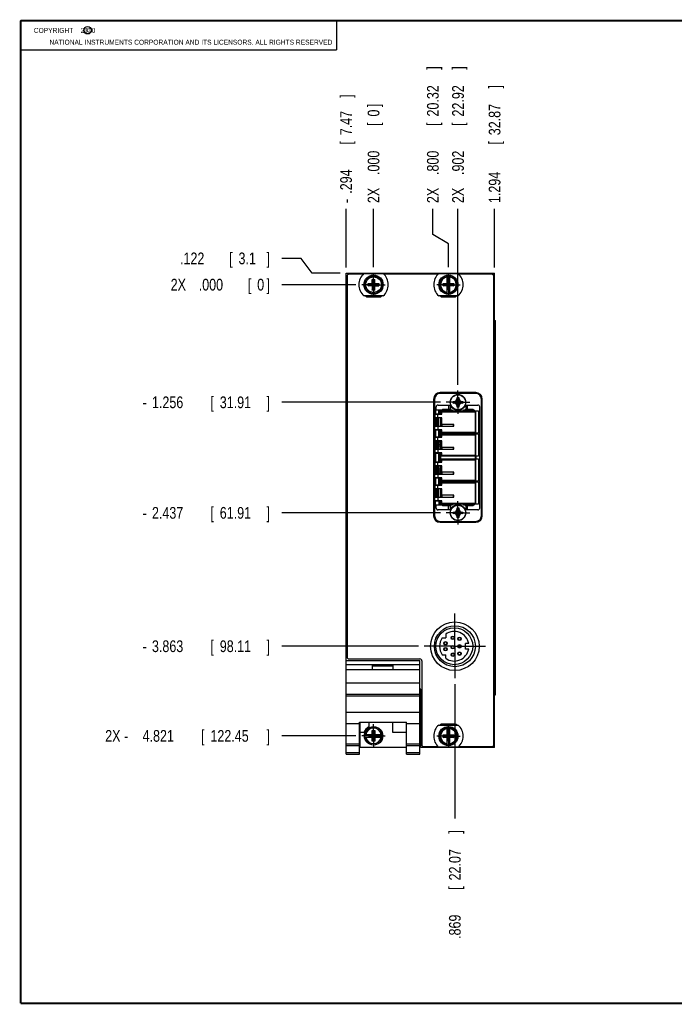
# Model space of a CAD drawing. Header units: inches. Extents: x 0.2 to 16.8, y 0.1 to 10.8.
# Tile 1 of 10: x 0.2 to 7.2, y 0.2 to 10.8. Entities that reach past the tile are written whole.
import ezdxf

# ---------------------------------------------------------------- set-up
doc = ezdxf.new("R2010")
doc.units = ezdxf.units.IN
doc.header["$LTSCALE"] = 0.935
doc.header["$MEASUREMENT"] = 0
doc.linetypes.add('CENTER', pattern=[0.6, 0.375, -0.075, 0.075, -0.075])
doc.layers.get('0').update_dxf_attribs({"linetype": 'CONTINUOUS'})
doc.layers.add('DEFAULT_1', color=7, linetype='CENTER')
doc.layers.add('DIMENSIONS', color=7, linetype='CONTINUOUS')
doc.styles.get("Standard").update_dxf_attribs({"font": 'txt', "width": 0.8})
doc.dimstyles.new('DIMSTYLE_1', dxfattribs={"dimtxt": 0.125, "dimasz": 0.18, "dimexe": 0.18, "dimexo": 0.0625, "dimgap": 0.09, "dimtad": 0, "dimtih": 1, "dimtoh": 1, "dimdec": 3, "dimzin": 4, "dimdsep": 46, "dimtxsty": 'STANDARD', "dimblk": '_FILLED', "dimblk1": '_FILLED', "dimblk2": '_FILLED', "dimcen": 0.09, "dimadec": 0, "dimazin": 0, "dimtp": 0.01, "dimtm": 0.01, "dimtfac": 1, "dimtdec": 3, "dimtofl": 0, "dimtmove": 0, "dimatfit": 3, "dimldrblk": '_FILLED', "dimfxl": 1, "dimtolj": 1, "dimtzin": 4, "dimarcsym": 0})

# ---------------------------------------------------------------- blocks, each defined once
blk = doc.blocks.new('*D0')
at = {"layer": 'DIMENSIONS', "color": 2, "linetype": 'CONTINUOUS'}
for p, q in [((3.25, 8.218), (3.041, 8.218)), ((3.368, 8.059), (3.25, 8.218)), ((3.666, 8.059), (3.368, 8.059))]:
    blk.add_line(p, q, dxfattribs=at)
at = {"layer": 'DIMENSIONS', "color": 2, "linetype": 'CONTINUOUS', "width": 0.8}
for s, p in [('.122', (1.954, 8.156)), ('[', (2.479, 8.156)), ('3.1', (2.579, 8.156)), (']', (2.879, 8.156))]:
    blk.add_text(s, height=0.125, dxfattribs=at).set_placement(p)
blk = doc.blocks.new('_FILLED')
at = {"color": 0, "linetype": 'BYBLOCK'}
blk.add_solid([(0, 0), (-1, 0.174), (-1, -0.174)], dxfattribs=at)
blk = doc.blocks.new('*D1')
at = {"layer": 'DIMENSIONS', "color": 2, "linetype": 'CONTINUOUS'}
blk.add_line((4.738, 6.681), (3.041, 6.681), dxfattribs=at)
at = {"layer": 'DIMENSIONS', "color": 2, "linetype": 'CONTINUOUS', "width": 0.8}
for s, p in [('1.256', (1.654, 6.618)), ('[', (2.279, 6.618)), ('31.91', (2.379, 6.618)), (']', (2.879, 6.618)), ('-', (1.554, 6.618))]:
    blk.add_text(s, height=0.125, dxfattribs=at).set_placement(p)
blk = doc.blocks.new('*D2')
at = {"layer": 'DIMENSIONS', "color": 2, "linetype": 'CONTINUOUS'}
blk.add_line((4.738, 5.5), (3.041, 5.5), dxfattribs=at)
at = {"layer": 'DIMENSIONS', "color": 2, "linetype": 'CONTINUOUS', "width": 0.8}
for s, p in [('-', (1.554, 5.437)), ('2.437', (1.654, 5.437)), ('[', (2.279, 5.437)), ('61.91', (2.379, 5.437)), (']', (2.879, 5.437))]:
    blk.add_text(s, height=0.125, dxfattribs=at).set_placement(p)
blk = doc.blocks.new('*D3')
at = {"layer": 'DIMENSIONS', "color": 2, "linetype": 'CONTINUOUS'}
blk.add_line((4.502, 4.075), (3.041, 4.075), dxfattribs=at)
at = {"layer": 'DIMENSIONS', "color": 2, "linetype": 'CONTINUOUS', "width": 0.8}
for s, p in [('3.863', (1.654, 4.012)), ('[', (2.279, 4.012)), ('98.11', (2.379, 4.012)), (']', (2.879, 4.012)), ('-', (1.554, 4.012))]:
    blk.add_text(s, height=0.125, dxfattribs=at).set_placement(p)
blk = doc.blocks.new('*D4')
at = {"layer": 'DIMENSIONS', "color": 2, "linetype": 'CONTINUOUS'}
blk.add_line((3.835, 3.117), (3.041, 3.117), dxfattribs=at)
at = {"layer": 'DIMENSIONS', "color": 2, "linetype": 'CONTINUOUS', "width": 0.8}
for s, p in [('2X -', (1.154, 3.054)), ('4.821', (1.554, 3.054)), ('[', (2.179, 3.054)), ('122.45', (2.279, 3.054)), (']', (2.879, 3.054))]:
    blk.add_text(s, height=0.125, dxfattribs=at).set_placement(p)
blk = doc.blocks.new('*D5')
at = {"layer": 'DIMENSIONS', "color": 2, "linetype": 'CONTINUOUS'}
blk.add_line((3.835, 7.937), (3.041, 7.937), dxfattribs=at)
at = {"layer": 'DIMENSIONS', "color": 2, "linetype": 'CONTINUOUS', "width": 0.8}
for s, p in [('2X ', (1.854, 7.875)), ('.000', (2.154, 7.875)), ('[', (2.679, 7.875)), ('0', (2.779, 7.875)), (']', (2.879, 7.875))]:
    blk.add_text(s, height=0.125, dxfattribs=at).set_placement(p)
blk = doc.blocks.new('*D6')
at = {"layer": 'DIMENSIONS', "color": 2, "linetype": 'CONTINUOUS'}
blk.add_line((3.729, 8.122), (3.729, 8.747), dxfattribs=at)
at = {"layer": 'DIMENSIONS', "color": 2, "linetype": 'CONTINUOUS', "width": 0.8}
for s, p in [(']', (3.791, 9.934)), ('7.47', (3.791, 9.534)), ('[', (3.791, 9.434)), ('.294', (3.791, 8.909)), ('-', (3.791, 8.809))]:
    blk.add_text(s, height=0.125, rotation=90, dxfattribs=at).set_placement(p)
blk = doc.blocks.new('*D7')
at = {"layer": 'DIMENSIONS', "color": 2, "linetype": 'CONTINUOUS'}
for p, q in [((4.656, 8.473), (4.656, 8.747)), ((4.823, 8.373), (4.656, 8.473)), ((4.823, 8.125), (4.823, 8.373))]:
    blk.add_line(p, q, dxfattribs=at)
at = {"layer": 'DIMENSIONS', "color": 2, "linetype": 'CONTINUOUS', "width": 0.8}
for s, p in [(']', (4.719, 10.234)), ('20.32', (4.719, 9.734)), ('[', (4.719, 9.634)), ('.800', (4.719, 9.109)), ('2X ', (4.719, 8.809))]:
    blk.add_text(s, height=0.125, rotation=90, dxfattribs=at).set_placement(p)
blk = doc.blocks.new('*D8')
at = {"layer": 'DIMENSIONS', "color": 2, "linetype": 'CONTINUOUS'}
blk.add_line((5.317, 8.122), (5.317, 8.747), dxfattribs=at)
at = {"layer": 'DIMENSIONS', "color": 2, "linetype": 'CONTINUOUS', "width": 0.8}
for s, p in [(']', (5.379, 10.034)), ('32.87', (5.379, 9.534)), ('[', (5.379, 9.434)), ('1.294', (5.379, 8.809))]:
    blk.add_text(s, height=0.125, rotation=90, dxfattribs=at).set_placement(p)
blk = doc.blocks.new('*D9')
at = {"layer": 'DIMENSIONS', "color": 2, "linetype": 'CONTINUOUS'}
blk.add_line((4.925, 6.869), (4.925, 8.747), dxfattribs=at)
at = {"layer": 'DIMENSIONS', "color": 2, "linetype": 'CONTINUOUS', "width": 0.8}
for s, p in [(']', (4.988, 10.234)), ('22.92', (4.988, 9.734)), ('[', (4.988, 9.634)), ('.902', (4.988, 9.109)), ('2X ', (4.988, 8.809))]:
    blk.add_text(s, height=0.125, rotation=90, dxfattribs=at).set_placement(p)
blk = doc.blocks.new('*D10')
at = {"layer": 'DIMENSIONS', "color": 2, "linetype": 'CONTINUOUS'}
blk.add_line((4.892, 3.67), (4.892, 2.234), dxfattribs=at)
at = {"layer": 'DIMENSIONS', "color": 2, "linetype": 'CONTINUOUS', "width": 0.8}
for s, p in [(']', (4.954, 2.072)), ('22.07', (4.954, 1.572)), ('[', (4.954, 1.472)), ('.869', (4.954, 0.947))]:
    blk.add_text(s, height=0.125, rotation=90, dxfattribs=at).set_placement(p)
blk = doc.blocks.new('*D11')
at = {"layer": 'DIMENSIONS', "color": 2, "linetype": 'CONTINUOUS'}
blk.add_line((4.023, 8.125), (4.023, 8.747), dxfattribs=at)
at = {"layer": 'DIMENSIONS', "color": 2, "linetype": 'CONTINUOUS', "width": 0.8}
for s, p in [(']', (4.085, 9.834)), ('0', (4.085, 9.734)), ('[', (4.085, 9.634)), ('.000', (4.085, 9.109)), ('2X ', (4.085, 8.809))]:
    blk.add_text(s, height=0.125, rotation=90, dxfattribs=at).set_placement(p)

msp = doc.modelspace()

# ---------------------------------------------------------------- linework, layer by layer
at = {"color": 2, "linetype": 'CONTINUOUS'}
for p, q in [((0.25, 10.7586), (3.625, 10.7586)), ((0.25, 10.7586), (0.25, 10.4456)), ((3.625, 10.7586), (3.625, 10.4456)), ((0.25, 10.4456), (3.625, 10.4456))]:
    msp.add_line(p, q, dxfattribs=at)
at = {"color": 7, "linetype": 'CONTINUOUS'}
for p, q in [((3.7289, 2.9216), (3.7289, 8.0593)), ((3.7289, 8.0593), (5.3169, 8.0593)), ((3.7389, 8.0293), (3.7389, 3.9593)), ((3.9122, 8.0493), (3.7589, 8.0493)), ((3.9191, 8.0558), (4.1266, 8.0558)), ((4.7122, 8.0493), (4.1336, 8.0493)), ((4.7191, 8.0558), (4.9266, 8.0558)), ((4.8091, 7.949), (4.8091, 8.0319)), ((4.8367, 7.949), (4.8367, 8.0319)), ((5.2869, 8.0493), (4.9336, 8.0493)), ((5.3069, 3.0223), (5.3069, 8.0293)), ((5.3169, 2.9923), (5.3169, 8.0593)), ((3.9658, 7.9235), (3.9658, 7.951)), ((3.9658, 7.951), (4.08, 7.9235)), ((3.9658, 7.9235), (4.08, 7.951)), ((3.9658, 7.951), (4.0112, 7.951)), ((4.0112, 7.9235), (3.9658, 7.9235)), ((4.0091, 7.8802), (4.0367, 7.9943)), ((4.0091, 7.949), (4.0091, 7.9943)), ((4.0367, 7.8802), (4.0091, 7.9943)), ((4.0091, 7.9943), (4.0367, 7.9943)), ((4.0091, 7.949), (4.0112, 7.949)), ((4.0091, 7.9255), (4.0091, 7.8802)), ((4.0091, 7.9255), (4.0112, 7.9255)), ((4.0112, 7.951), (4.0112, 7.949)), ((4.0112, 7.9255), (4.0346, 7.949)), ((4.0346, 7.9255), (4.0112, 7.949)), ((4.0112, 7.9255), (4.0112, 7.9235)), ((4.0346, 7.949), (4.0346, 7.951)), ((4.0346, 7.951), (4.08, 7.951)), ((4.0367, 7.949), (4.0346, 7.949)), ((4.0346, 7.9235), (4.0346, 7.9255)), ((4.0367, 7.9255), (4.0346, 7.9255)), ((4.0346, 7.9235), (4.08, 7.9235)), ((4.0367, 7.949), (4.0367, 7.9943)), ((4.0367, 7.8802), (4.0367, 7.9255)), ((4.08, 7.951), (4.08, 7.9235)), ((4.7658, 7.9235), (4.7658, 7.951)), ((4.7658, 7.9235), (4.88, 7.951)), ((4.7658, 7.951), (4.8091, 7.951)), ((4.7658, 7.951), (4.88, 7.9235)), ((4.8091, 7.9235), (4.7658, 7.9235)), ((4.8091, 7.949), (4.8112, 7.949)), ((4.8091, 7.8426), (4.8091, 7.9255)), ((4.8091, 7.9255), (4.8112, 7.9255)), ((4.8112, 7.8887), (4.8346, 7.9858)), ((4.8112, 7.9858), (4.8112, 7.949)), ((4.8346, 7.8887), (4.8112, 7.9858)), ((4.8112, 7.9858), (4.8346, 7.9858)), ((4.8112, 7.9255), (4.8346, 7.949)), ((4.8346, 7.9255), (4.8112, 7.949)), ((4.8112, 7.9255), (4.8112, 7.8887)), ((4.8346, 7.949), (4.8346, 7.9858)), ((4.8367, 7.949), (4.8346, 7.949)), ((4.8346, 7.8887), (4.8346, 7.9255)), ((4.8367, 7.9255), (4.8346, 7.9255)), ((4.8367, 7.951), (4.88, 7.951)), ((4.8367, 7.8426), (4.8367, 7.9255)), ((4.88, 7.9235), (4.8367, 7.9235)), ((4.88, 7.951), (4.88, 7.9235)), ((4.1266, 7.8188), (3.9191, 7.8188)), ((3.9464, 7.8083), (4.0994, 7.8083)), ((4.0367, 7.8802), (4.0091, 7.8802)), ((4.9266, 7.8188), (4.7191, 7.8188)), ((4.7464, 7.8083), (4.8994, 7.8083)), ((4.8112, 7.8887), (4.8346, 7.8887)), ((5.3169, 7.5553), (5.3275, 7.5553)), ((5.3275, 3.5553), (5.3275, 7.5553)), ((5.1149, 6.7843), (4.7349, 6.7843)), ((5.1149, 6.7743), (4.7349, 6.7743)), ((4.6649, 6.7143), (4.6649, 5.4683)), ((4.6749, 6.7143), (4.6749, 5.4683)), ((4.6917, 6.6013), (4.6917, 6.6313)), ((4.7117, 6.6513), (4.844, 6.6513)), ((4.8422, 6.6513), (4.8422, 6.6053)), ((4.8734, 6.6725), (4.9771, 6.6894)), ((4.8734, 6.6894), (4.9771, 6.6725)), ((4.874, 6.6895), (4.8903, 6.6895)), ((4.8903, 6.6725), (4.874, 6.6725)), ((4.8903, 6.6895), (4.9071, 6.6992)), ((4.8903, 6.6725), (4.9603, 6.6895)), ((4.8903, 6.6895), (4.9603, 6.6725)), ((4.9071, 6.6628), (4.8903, 6.6725)), ((4.9071, 6.6992), (4.9168, 6.716)), ((4.9071, 6.6628), (4.9435, 6.6992)), ((4.9435, 6.6628), (4.9071, 6.6992)), ((4.9168, 6.646), (4.9071, 6.6628)), ((4.9168, 6.6291), (4.9337, 6.7328)), ((4.9337, 6.6291), (4.9168, 6.7328)), ((4.9168, 6.716), (4.9168, 6.7323)), ((4.9168, 6.646), (4.9338, 6.716)), ((4.9338, 6.646), (4.9168, 6.716)), ((4.9168, 6.6297), (4.9168, 6.646)), ((4.9338, 6.7323), (4.9338, 6.716)), ((4.9338, 6.716), (4.9435, 6.6992)), ((4.9435, 6.6628), (4.9338, 6.646)), ((4.9338, 6.646), (4.9338, 6.6297)), ((4.9435, 6.6992), (4.9603, 6.6895)), ((4.9603, 6.6725), (4.9435, 6.6628)), ((4.9603, 6.6895), (4.9766, 6.6895)), ((4.9766, 6.6725), (4.9603, 6.6725)), ((5.0058, 6.6513), (5.138, 6.6513)), ((5.0076, 6.6513), (5.0076, 6.6053)), ((5.158, 5.5513), (5.158, 6.6313)), ((5.1749, 5.4683), (5.1749, 6.7143)), ((5.1849, 5.4683), (5.1849, 6.7143)), ((4.6751, 6.5537), (4.6751, 6.5152)), ((4.6751, 6.5537), (4.7538, 6.5537)), ((4.6761, 6.6013), (4.6761, 6.5558)), ((4.6761, 6.6013), (4.8611, 6.6013)), ((4.6761, 6.5558), (4.7471, 6.5558)), ((4.6917, 6.5537), (4.6917, 6.5558)), ((4.6931, 6.5558), (4.6931, 6.5537)), ((4.7131, 6.5558), (4.7131, 6.5537)), ((4.7311, 6.5558), (4.7311, 6.6013)), ((4.7378, 6.5537), (4.7378, 6.5558)), ((4.7471, 6.5892), (4.7471, 6.5537)), ((4.7471, 6.5892), (5.1448, 6.5892)), ((4.7538, 6.5537), (4.7538, 6.5792)), ((4.7538, 6.5792), (5.1136, 6.5792)), ((4.7553, 6.5792), (4.7553, 6.5892)), ((4.8422, 6.6053), (4.7657, 6.6053)), ((4.9887, 6.6013), (5.088, 6.6013)), ((5.084, 6.6053), (5.0076, 6.6053)), ((5.1121, 6.3612), (5.1121, 6.5792)), ((5.1136, 6.5792), (5.1136, 6.3612)), ((5.1448, 6.5892), (5.1448, 6.3512)), ((4.7538, 6.5152), (4.6751, 6.5152)), ((4.6751, 6.4252), (4.6751, 6.3867)), ((4.6751, 6.4252), (4.8807, 6.4252)), ((4.6917, 6.4252), (4.6917, 6.5152)), ((4.6931, 6.5152), (4.6931, 6.4252)), ((4.7131, 6.5152), (4.7131, 6.4252)), ((4.7378, 6.4252), (4.7378, 6.5152)), ((4.7471, 6.5152), (4.7471, 6.4252)), ((4.7516, 6.4452), (4.7516, 6.4252)), ((4.8807, 6.4452), (4.7516, 6.4452)), ((4.7538, 6.4452), (4.7538, 6.5152)), ((4.8785, 6.4252), (4.8785, 6.4452)), ((4.8807, 6.4252), (4.8807, 6.4452)), ((4.7538, 6.3867), (4.6751, 6.3867)), ((4.6761, 6.3848), (4.6761, 6.3098)), ((4.6761, 6.3848), (4.7471, 6.3848)), ((4.6917, 6.3848), (4.6917, 6.3867)), ((4.6931, 6.3867), (4.6931, 6.3848)), ((4.7131, 6.3867), (4.7131, 6.3848)), ((4.7311, 6.3098), (4.7311, 6.3848)), ((4.7378, 6.3848), (4.7378, 6.3867)), ((4.7471, 6.3867), (4.7471, 6.3512)), ((5.1448, 6.3512), (4.7471, 6.3512)), ((4.7473, 6.343), (4.7473, 6.3075)), ((4.7473, 6.343), (5.1451, 6.343)), ((4.7538, 6.3612), (4.7538, 6.3867)), ((4.7538, 6.3612), (5.1136, 6.3612)), ((4.754, 6.3075), (4.754, 6.333)), ((4.754, 6.333), (5.1139, 6.333)), ((4.7553, 6.3512), (4.7553, 6.3612)), ((4.7556, 6.333), (4.7556, 6.343)), ((5.108, 6.3512), (5.108, 6.343)), ((5.1123, 6.115), (5.1123, 6.333)), ((5.1139, 6.333), (5.1139, 6.115)), ((5.115, 6.3512), (5.115, 6.343)), ((5.1451, 6.343), (5.1451, 6.105)), ((4.6754, 6.3075), (4.6754, 6.269)), ((4.6754, 6.3075), (4.754, 6.3075)), ((4.754, 6.269), (4.6754, 6.269)), ((4.7471, 6.3098), (4.6761, 6.3098)), ((4.6917, 6.3075), (4.6917, 6.3098)), ((4.6917, 6.179), (4.6917, 6.269)), ((4.6917, 6.2343), (4.6931, 6.2343)), ((4.6931, 6.3098), (4.6931, 6.3075)), ((4.6931, 6.269), (4.6931, 6.179)), ((4.7131, 6.3098), (4.7131, 6.3075)), ((4.7131, 6.269), (4.7131, 6.179)), ((4.7131, 6.2343), (4.7347, 6.2343)), ((4.7347, 6.3098), (4.7347, 6.3075)), ((4.7347, 6.179), (4.7347, 6.269)), ((4.7378, 6.3075), (4.7378, 6.3098)), ((4.7378, 6.179), (4.7378, 6.269)), ((4.7471, 6.3075), (4.7471, 6.3098)), ((4.7471, 6.179), (4.7471, 6.269)), ((4.7473, 6.269), (4.7473, 6.179)), ((4.754, 6.199), (4.754, 6.269)), ((4.6754, 6.179), (4.6754, 6.1405)), ((4.6754, 6.179), (4.881, 6.179)), ((4.754, 6.1405), (4.6754, 6.1405)), ((4.6761, 6.0438), (4.6761, 6.1388)), ((4.6761, 6.1388), (4.7471, 6.1388)), ((4.6917, 6.1388), (4.6917, 6.1405)), ((4.6931, 6.1405), (4.6931, 6.1388)), ((4.7131, 6.1405), (4.7131, 6.1388)), ((4.7311, 6.1388), (4.7311, 6.0438)), ((4.7347, 6.1388), (4.7347, 6.1405)), ((4.7378, 6.1388), (4.7378, 6.1405)), ((4.7471, 6.1388), (4.7471, 6.1405)), ((4.7473, 6.1405), (4.7473, 6.105)), ((5.1451, 6.105), (4.7473, 6.105)), ((4.7519, 6.199), (4.7519, 6.179)), ((4.881, 6.199), (4.7519, 6.199)), ((4.754, 6.115), (4.754, 6.1405)), ((4.754, 6.115), (5.1139, 6.115)), ((4.7556, 6.105), (4.7556, 6.115)), ((4.8788, 6.179), (4.8788, 6.199)), ((4.881, 6.179), (4.881, 6.199)), ((5.108, 6.105), (5.108, 6.0772)), ((5.115, 6.105), (5.115, 6.0772)), ((4.6751, 6.0417), (4.6751, 6.0032)), ((4.6751, 6.0417), (4.7538, 6.0417)), ((4.7538, 6.0032), (4.6751, 6.0032)), ((4.6761, 6.0438), (4.7471, 6.0438)), ((4.6917, 6.0417), (4.6917, 6.0438)), ((4.6917, 5.9132), (4.6917, 6.0032)), ((4.6931, 6.0438), (4.6931, 6.0417)), ((4.6931, 6.0032), (4.6931, 5.9132)), ((4.7131, 6.0438), (4.7131, 6.0417)), ((4.7131, 6.0032), (4.7131, 5.9132)), ((4.7347, 6.0417), (4.7347, 6.0438)), ((4.7347, 5.9132), (4.7347, 6.0032)), ((4.7378, 6.0417), (4.7378, 6.0438)), ((4.7417, 6.0032), (4.7417, 5.9838)), ((4.7442, 6.0032), (4.7442, 5.9838)), ((4.7471, 6.0772), (4.7471, 6.0417)), ((4.7471, 6.0772), (5.1448, 6.0772)), ((4.7471, 6.0032), (4.7471, 5.9132)), ((4.7538, 6.0417), (4.7538, 6.0672)), ((4.7538, 6.0672), (5.1136, 6.0672)), ((4.7538, 5.9332), (4.7538, 6.0032)), ((4.7553, 6.0672), (4.7553, 6.0772)), ((5.1121, 5.8492), (5.1121, 6.0672)), ((5.1136, 6.0672), (5.1136, 5.8492)), ((5.1448, 6.0772), (5.1448, 5.8392)), ((4.6751, 5.9132), (4.6751, 5.8747)), ((4.6751, 5.9132), (4.8807, 5.9132)), ((4.6917, 5.9483), (4.6931, 5.9483)), ((4.7131, 5.9483), (4.7347, 5.9483)), ((4.7378, 5.9838), (4.7378, 5.9132)), ((4.7378, 5.9838), (4.7442, 5.9838)), ((4.7516, 5.9332), (4.7516, 5.9132)), ((4.8807, 5.9332), (4.7516, 5.9332)), ((4.8785, 5.9132), (4.8785, 5.9332)), ((4.8807, 5.9132), (4.8807, 5.9332)), ((4.7538, 5.8747), (4.6751, 5.8747)), ((4.6751, 5.7957), (4.6751, 5.7572)), ((4.6751, 5.7957), (4.7538, 5.7957)), ((4.6761, 5.7978), (4.6761, 5.8728)), ((4.6761, 5.8728), (4.7471, 5.8728)), ((4.6761, 5.7978), (4.7471, 5.7978)), ((4.6917, 5.8728), (4.6917, 5.8747)), ((4.6917, 5.7957), (4.6917, 5.7978)), ((4.6931, 5.8747), (4.6931, 5.8728)), ((4.6931, 5.7978), (4.6931, 5.7957)), ((4.7131, 5.8747), (4.7131, 5.8728)), ((4.7131, 5.7978), (4.7131, 5.7957)), ((4.7311, 5.8728), (4.7311, 5.7978)), ((4.7347, 5.8747), (4.7347, 5.8728)), ((4.7378, 5.8747), (4.7378, 5.8728)), ((4.7378, 5.7957), (4.7378, 5.7978)), ((4.7471, 5.8747), (4.7471, 5.8392)), ((5.1448, 5.8392), (4.7471, 5.8392)), ((4.7471, 5.8312), (4.7471, 5.7957)), ((4.7471, 5.8312), (5.1448, 5.8312)), ((4.7538, 5.8492), (4.7538, 5.8747)), ((4.7538, 5.8492), (5.1136, 5.8492)), ((4.7538, 5.7957), (4.7538, 5.8212)), ((4.7538, 5.8212), (5.1136, 5.8212)), ((4.7553, 5.8392), (4.7553, 5.8492)), ((4.7553, 5.8212), (4.7553, 5.8312)), ((5.108, 5.8392), (5.108, 5.8312)), ((5.1121, 5.6032), (5.1121, 5.8212)), ((5.1136, 5.8212), (5.1136, 5.6032)), ((5.115, 5.8392), (5.115, 5.8312)), ((5.1448, 5.8312), (5.1448, 5.5932)), ((4.7538, 5.7572), (4.6751, 5.7572)), ((4.6917, 5.6672), (4.6917, 5.7572)), ((4.6931, 5.7572), (4.6931, 5.6672)), ((4.7131, 5.7572), (4.7131, 5.6672)), ((4.7378, 5.6672), (4.7378, 5.7572)), ((4.7471, 5.7572), (4.7471, 5.6672)), ((4.8807, 5.6872), (4.7516, 5.6872)), ((4.7516, 5.6872), (4.7516, 5.6672)), ((4.7538, 5.6872), (4.7538, 5.7572)), ((4.8785, 5.6672), (4.8785, 5.6872)), ((4.8807, 5.6672), (4.8807, 5.6872)), ((4.6751, 5.6672), (4.6751, 5.6287)), ((4.6751, 5.6672), (4.8807, 5.6672)), ((4.7538, 5.6287), (4.6751, 5.6287)), ((4.6761, 5.6268), (4.6761, 5.5813)), ((4.6761, 5.6268), (4.7471, 5.6268)), ((4.8611, 5.5813), (4.6761, 5.5813)), ((4.6917, 5.6268), (4.6917, 5.6287)), ((4.6917, 5.5513), (4.6917, 5.5813)), ((4.6931, 5.6287), (4.6931, 5.6268)), ((4.7131, 5.6287), (4.7131, 5.6268)), ((4.7311, 5.5813), (4.7311, 5.6268)), ((4.7378, 5.6268), (4.7378, 5.6287)), ((4.7471, 5.6287), (4.7471, 5.5932)), ((5.1448, 5.5932), (4.7471, 5.5932)), ((4.7538, 5.6032), (4.7538, 5.6287)), ((4.7538, 5.6032), (5.1136, 5.6032)), ((4.7553, 5.5932), (4.7553, 5.6032)), ((4.7657, 5.5773), (4.8422, 5.5773)), ((4.8422, 5.5773), (4.8422, 5.5313)), ((5.088, 5.5813), (4.9887, 5.5813)), ((5.0076, 5.5773), (5.084, 5.5773)), ((5.0076, 5.5773), (5.0076, 5.5313)), ((4.844, 5.5313), (4.7117, 5.5313)), ((4.8734, 5.4915), (4.9771, 5.5084)), ((4.8734, 5.5084), (4.9771, 5.4915)), ((4.874, 5.5085), (4.8903, 5.5085)), ((4.8903, 5.4915), (4.874, 5.4915)), ((4.8903, 5.5085), (4.9071, 5.5182)), ((4.8903, 5.4915), (4.9603, 5.5085)), ((4.8903, 5.5085), (4.9603, 5.4915)), ((4.9071, 5.4818), (4.8903, 5.4915)), ((4.9071, 5.5182), (4.9168, 5.535)), ((4.9071, 5.4818), (4.9435, 5.5182)), ((4.9435, 5.4818), (4.9071, 5.5182)), ((4.9168, 5.465), (4.9071, 5.4818)), ((4.9168, 5.4481), (4.9337, 5.5518)), ((4.9337, 5.4481), (4.9168, 5.5518)), ((4.9168, 5.535), (4.9168, 5.5513)), ((4.9168, 5.465), (4.9338, 5.535)), ((4.9338, 5.465), (4.9168, 5.535)), ((4.9338, 5.5513), (4.9338, 5.535)), ((4.9338, 5.535), (4.9435, 5.5182)), ((4.9435, 5.4818), (4.9338, 5.465)), ((4.9435, 5.5182), (4.9603, 5.5085)), ((4.9603, 5.4915), (4.9435, 5.4818)), ((4.9603, 5.5085), (4.9766, 5.5085)), ((4.9766, 5.4915), (4.9603, 5.4915)), ((5.138, 5.5313), (5.0058, 5.5313)), ((4.7349, 5.4083), (5.1149, 5.4083)), ((4.7349, 5.3983), (5.1149, 5.3983)), ((4.9168, 5.4487), (4.9168, 5.465)), ((4.9338, 5.465), (4.9338, 5.4487)), ((4.7578, 4.1658), (4.7942, 4.1658)), ((4.7942, 4.2021), (4.7942, 4.1658)), ((5.0405, 4.1036), (5.004, 4.1036)), ((5.004, 4.0446), (5.004, 4.1036)), ((5.0405, 4.0446), (5.004, 4.0446)), ((3.7289, 3.9236), (4.5169, 3.9236)), ((3.7589, 3.9393), (4.5189, 3.9393)), ((4.5169, 2.9216), (4.5169, 3.9236)), ((4.5389, 3.9193), (4.5389, 3.0223)), ((4.7578, 3.9824), (4.7942, 3.9824)), ((4.7942, 3.9461), (4.7942, 3.9824)), ((3.7289, 3.8806), (4.5169, 3.8806)), ((4.5169, 3.8236), (3.7289, 3.8236)), ((4.0129, 3.8706), (4.2329, 3.8706)), ((4.0129, 3.8236), (4.0129, 3.8706)), ((4.0129, 3.8636), (4.2329, 3.8636)), ((4.2329, 3.8236), (4.2329, 3.8706)), ((3.7289, 3.6836), (4.5169, 3.6836)), ((4.5289, 3.6163), (4.5169, 3.6163)), ((4.5289, 2.9923), (4.5289, 3.6163)), ((3.7289, 3.5636), (4.5169, 3.5636)), ((3.7289, 3.544), (4.5169, 3.544)), ((5.3169, 3.5553), (5.3275, 3.5553)), ((3.7289, 3.3683), (4.5169, 3.3683)), ((3.8709, 3.2638), (4.3749, 3.2638)), ((3.8709, 2.9216), (3.8709, 3.2638)), ((3.8769, 3.2638), (3.8769, 2.9946)), ((3.9739, 3.2638), (3.9739, 3.2139)), ((4.2239, 3.2638), (4.2239, 3.1546)), ((4.3749, 2.9216), (4.3749, 3.2638)), ((3.7289, 3.2486), (3.8709, 3.2486)), ((4.0091, 3.1736), (4.0367, 3.1736)), ((4.0367, 3.0595), (4.0091, 3.1736)), ((4.0091, 3.1303), (4.0091, 3.1736)), ((4.0091, 3.0595), (4.0367, 3.1736)), ((4.0367, 3.1736), (4.0367, 3.1303)), ((4.3749, 3.2486), (4.5169, 3.2486)), ((4.7191, 3.2328), (4.9266, 3.2328)), ((4.8994, 3.2433), (4.7464, 3.2433)), ((4.8091, 3.126), (4.8091, 3.2089)), ((4.8112, 3.1628), (4.8346, 3.1628)), ((4.8346, 3.0657), (4.8112, 3.1628)), ((4.8112, 3.1628), (4.8112, 3.126)), ((4.8112, 3.0657), (4.8346, 3.1628)), ((4.8346, 3.126), (4.8346, 3.1628)), ((4.8367, 3.126), (4.8367, 3.2089)), ((3.8769, 3.1546), (3.9207, 3.1546)), ((3.9282, 3.1303), (4.0112, 3.1303)), ((3.9282, 3.1028), (4.0112, 3.1028)), ((4.0112, 3.1283), (3.9744, 3.1283)), ((3.9744, 3.1283), (4.0714, 3.1048)), ((3.9744, 3.1048), (4.0714, 3.1283)), ((3.9744, 3.1048), (3.9744, 3.1283)), ((3.9744, 3.1048), (4.0112, 3.1048)), ((4.0091, 3.0595), (4.0091, 3.1028)), ((4.0367, 3.0595), (4.0091, 3.0595)), ((4.0112, 3.1303), (4.0112, 3.1283)), ((4.0346, 3.1048), (4.0112, 3.1283)), ((4.0112, 3.1048), (4.0346, 3.1283)), ((4.0112, 3.1028), (4.0112, 3.1048)), ((4.0346, 3.1303), (4.1175, 3.1303)), ((4.0346, 3.1303), (4.0346, 3.1283)), ((4.0714, 3.1283), (4.0346, 3.1283)), ((4.0346, 3.1048), (4.0714, 3.1048)), ((4.0346, 3.1028), (4.0346, 3.1048)), ((4.0346, 3.1028), (4.1175, 3.1028)), ((4.0367, 3.1028), (4.0367, 3.0595)), ((4.0714, 3.1048), (4.0714, 3.1283)), ((4.2239, 3.1546), (4.3749, 3.1546)), ((4.7658, 3.1005), (4.88, 3.128)), ((4.7658, 3.128), (4.8091, 3.128)), ((4.7658, 3.128), (4.88, 3.1005)), ((4.7658, 3.1005), (4.7658, 3.128)), ((4.8091, 3.1005), (4.7658, 3.1005)), ((4.8091, 3.126), (4.8112, 3.126)), ((4.8091, 3.1025), (4.8112, 3.1025)), ((4.8091, 3.0196), (4.8091, 3.1025)), ((4.8112, 3.126), (4.8346, 3.1025)), ((4.8112, 3.1025), (4.8346, 3.126)), ((4.8112, 3.1025), (4.8112, 3.0657)), ((4.8112, 3.0657), (4.8346, 3.0657)), ((4.8367, 3.126), (4.8346, 3.126)), ((4.8367, 3.1025), (4.8346, 3.1025)), ((4.8346, 3.0657), (4.8346, 3.1025)), ((4.8367, 3.128), (4.88, 3.128)), ((4.8367, 3.0196), (4.8367, 3.1025)), ((4.88, 3.1005), (4.8367, 3.1005)), ((4.88, 3.128), (4.88, 3.1005)), ((3.7289, 3.0316), (3.8709, 3.0316)), ((3.7289, 3.0123), (3.8709, 3.0123)), ((3.8769, 2.9946), (4.3749, 2.9946)), ((4.3749, 3.0316), (4.5169, 3.0316)), ((4.3749, 3.0123), (4.5169, 3.0123)), ((5.3169, 2.9923), (4.5289, 2.9923)), ((4.5589, 3.0023), (4.7122, 3.0023)), ((4.9266, 2.9958), (4.7191, 2.9958)), ((4.9336, 3.0023), (5.2869, 3.0023)), ((3.7289, 2.9395), (3.8709, 2.9395)), ((3.7289, 2.9216), (3.8709, 2.9216)), ((4.3749, 2.9395), (4.5169, 2.9395)), ((4.3749, 2.9216), (4.5169, 2.9216))]:
    msp.add_line(p, q, dxfattribs=at)
at = {"color": 9, "linetype": 'CONTINUOUS'}
for p, q in [((5.3049, 8.0593), (5.3049, 8.038)), ((5.3176, 3.5553), (5.3176, 7.5553)), ((5.3273, 3.5553), (5.3273, 7.5553)), ((4.8222, 6.6513), (4.8222, 6.6053)), ((5.0276, 6.6053), (5.0276, 6.6513)), ((4.6758, 6.5152), (4.6758, 6.5537)), ((4.6764, 6.5537), (4.6764, 6.5152)), ((4.6861, 6.6013), (4.6861, 6.5558)), ((4.7031, 6.5558), (4.7031, 6.5537)), ((4.7098, 6.5152), (4.7098, 6.5537)), ((4.7211, 6.5558), (4.7211, 6.6013)), ((4.739, 6.6013), (4.739, 6.5558)), ((4.6758, 6.4252), (4.6758, 6.3867)), ((4.6764, 6.3867), (4.6764, 6.4252)), ((4.7031, 6.5152), (4.7031, 6.4252)), ((4.7098, 6.4252), (4.7098, 6.3867)), ((4.6861, 6.3848), (4.6861, 6.3098)), ((4.7031, 6.3867), (4.7031, 6.3848)), ((4.7211, 6.3098), (4.7211, 6.3848)), ((4.739, 6.3848), (4.739, 6.3098)), ((4.6761, 6.269), (4.6761, 6.3075)), ((4.6767, 6.3075), (4.6767, 6.269)), ((4.6931, 6.2543), (4.6917, 6.2543)), ((4.6917, 6.2143), (4.6931, 6.2143)), ((4.7031, 6.3098), (4.7031, 6.3075)), ((4.7031, 6.269), (4.7031, 6.179)), ((4.7101, 6.269), (4.7101, 6.3075)), ((4.7347, 6.2543), (4.7131, 6.2543)), ((4.7131, 6.2143), (4.7347, 6.2143)), ((4.6761, 6.179), (4.6761, 6.1405)), ((4.6767, 6.1405), (4.6767, 6.179)), ((4.6861, 6.1388), (4.6861, 6.0438)), ((4.7031, 6.1405), (4.7031, 6.1388)), ((4.7101, 6.179), (4.7101, 6.1405)), ((4.7211, 6.0438), (4.7211, 6.1388)), ((4.739, 6.1388), (4.739, 6.0438)), ((4.6758, 6.0032), (4.6758, 6.0417)), ((4.6764, 6.0417), (4.6764, 6.0032)), ((4.7031, 6.0438), (4.7031, 6.0417)), ((4.7031, 6.0032), (4.7031, 5.9132)), ((4.7098, 6.0032), (4.7098, 6.0417)), ((4.6758, 5.9132), (4.6758, 5.8747)), ((4.6764, 5.8747), (4.6764, 5.9132)), ((4.6917, 5.9683), (4.6931, 5.9683)), ((4.6917, 5.9283), (4.6931, 5.9283)), ((4.7098, 5.9132), (4.7098, 5.8747)), ((4.7131, 5.9683), (4.7347, 5.9683)), ((4.7131, 5.9283), (4.7347, 5.9283)), ((4.6758, 5.7572), (4.6758, 5.7957)), ((4.6764, 5.7957), (4.6764, 5.7572)), ((4.6861, 5.8728), (4.6861, 5.7978)), ((4.7031, 5.8747), (4.7031, 5.8728)), ((4.7031, 5.7978), (4.7031, 5.7957)), ((4.7098, 5.7572), (4.7098, 5.7957)), ((4.7211, 5.7978), (4.7211, 5.8728)), ((4.739, 5.8728), (4.739, 5.7978)), ((4.7031, 5.7572), (4.7031, 5.6672)), ((4.6758, 5.6672), (4.6758, 5.6287)), ((4.6764, 5.6287), (4.6764, 5.6672)), ((4.6861, 5.5813), (4.6861, 5.6268)), ((4.7031, 5.6287), (4.7031, 5.6268)), ((4.7098, 5.6672), (4.7098, 5.6287)), ((4.7211, 5.6268), (4.7211, 5.5813)), ((4.739, 5.6268), (4.739, 5.5813)), ((4.8222, 5.5313), (4.8222, 5.5773)), ((5.0276, 5.5313), (5.0276, 5.5773)), ((5.3049, 3.0135), (5.3049, 2.9923))]:
    msp.add_line(p, q, dxfattribs=at)
at = {"color": 7, "linetype": 'CONTINUOUS', "const_width": 0.02}
for points in [[(0.25, 10.7586), (0.25, 0.2586)], [(16.75, 10.7586), (0.25, 10.7586)], [(0.25, 0.2586), (16.75, 0.2586)]]:
    msp.add_lwpolyline(points, dxfattribs=at)
at = {"color": 2, "linetype": 'CONTINUOUS'}
msp.add_circle((0.9659, 10.6562), 0.0403, dxfattribs=at)
at = {"color": 7, "linetype": 'CONTINUOUS'}
for centre, radius in [((4.0229, 7.9373), 0.1025), ((4.0229, 7.9373), 0.098), ((4.8229, 7.9373), 0.1025), ((4.8229, 7.9373), 0.098), ((4.9253, 6.681), 0.0835), ((4.9253, 5.5), 0.0835), ((4.8919, 4.0743), 0.26), ((4.8919, 4.0747), 0.219), ((4.8858, 4.0741), 0.1969), ((4.7914, 4.1056), 0.0187), ((4.7914, 4.1056), 0.0148), ((4.8701, 4.1647), 0.0187), ((4.8701, 4.1647), 0.0148), ((4.941, 4.1528), 0.0187), ((4.941, 4.1528), 0.0148), ((4.7914, 4.0426), 0.0187), ((4.7914, 4.0426), 0.0148), ((4.8701, 4.0643), 0.0187), ((4.8701, 3.9835), 0.0187), ((4.8701, 4.0643), 0.0148), ((4.8701, 3.9835), 0.0148), ((4.941, 4.0741), 0.0187), ((4.941, 3.9954), 0.0187), ((4.941, 4.0741), 0.0148), ((4.941, 3.9954), 0.0148), ((4.0229, 3.1166), 0.098), ((4.8229, 3.1143), 0.1025), ((4.8229, 3.1143), 0.098)]:
    msp.add_circle(centre, radius, dxfattribs=at)
at = {"color": 9, "linetype": 'CONTINUOUS'}
for centre, radius in [((4.0229, 7.9373), 0.0947), ((4.0229, 7.9373), 0.0832), ((4.9253, 6.681), 0.0805), ((4.9253, 5.5), 0.0805)]:
    msp.add_circle(centre, radius, dxfattribs=at)
at = {"color": 7, "linetype": 'CONTINUOUS'}
for centre, radius, start, end in [((3.7589, 8.0293), 0.02, 90, 180), ((4.0229, 7.9373), 0.1575, 131.20295, 228.79705), ((4.0229, 7.9373), 0.1575, 311.20295, 48.79705), ((4.8229, 7.9373), 0.1575, 131.20295, 228.79705), ((4.8229, 7.9373), 0.0956, 81.71661, 98.28339), ((4.8229, 7.9373), 0.1575, 311.20295, 48.79705), ((5.2869, 8.0293), 0.02, 0, 90), ((4.0229, 7.9373), 0.15, 232.18551, 239.31658), ((4.0229, 7.9373), 0.15, 300.68342, 307.81449), ((4.8229, 7.9373), 0.15, 232.18551, 239.31658), ((4.8229, 7.9373), 0.0956, 261.71661, 278.28339), ((4.8229, 7.9373), 0.15, 300.68342, 307.81449), ((4.7349, 6.7143), 0.07, 90, 180), ((4.7349, 6.7143), 0.06, 90, 180), ((5.1149, 6.7143), 0.07, 0, 90), ((5.1149, 6.7143), 0.06, 0, 90), ((4.7117, 6.6313), 0.02, 90, 180), ((4.9249, 6.6818), 0.0865, 200.6465, 339.3535), ((5.138, 6.6313), 0.02, 0, 90), ((4.7657, 6.5953), 0.01, 90, 143.10002), ((4.9249, 6.6818), 0.1126, 222.77528, 225.62642), ((4.9249, 6.6818), 0.1027, 231.61153, 244.3698), ((4.9249, 6.6818), 0.1027, 295.63076, 308.38847), ((4.9249, 6.6818), 0.1126, 314.37319, 317.22472), ((5.084, 6.5953), 0.01, 33.45505, 90), ((5.088, 6.5813), 0.02, 23.41845, 90), ((4.7657, 5.5873), 0.01, 216.89998, 270), ((4.9249, 5.5008), 0.1126, 134.37358, 137.22472), ((4.9249, 5.5008), 0.0865, 20.6465, 159.3535), ((4.9249, 5.5008), 0.1027, 115.77937, 128.38847), ((4.9249, 5.5008), 0.1027, 51.61153, 64.22005), ((4.9249, 5.5008), 0.1126, 42.77528, 45.62681), ((5.084, 5.5873), 0.01, 270, 326.54552), ((5.088, 5.6013), 0.02, 270, 336.21211), ((4.7117, 5.5513), 0.02, 180, 270), ((5.138, 5.5513), 0.02, 270, 360), ((4.7349, 5.4683), 0.07, 180, 270), ((4.7349, 5.4683), 0.06, 180, 270), ((5.1149, 5.4683), 0.07, 270, 360), ((5.1149, 5.4683), 0.06, 270, 360), ((4.8858, 4.0741), 0.1575, 10.80692, 125.59886), ((4.8858, 4.0741), 0.1575, 144.40114, 215.59886), ((4.8858, 4.0741), 0.1575, 234.40114, 349.19308), ((3.7589, 3.9593), 0.02, 180, 270), ((4.5189, 3.9193), 0.02, 0, 90), ((4.0229, 3.1166), 0.109, 116.71426, 159.59683), ((4.8229, 3.1143), 0.1575, 131.20295, 228.79705), ((4.8229, 3.1143), 0.15, 120.68342, 127.81449), ((4.8229, 3.1143), 0.0956, 81.71661, 98.28339), ((4.8229, 3.1143), 0.15, 52.18551, 59.31658), ((4.8229, 3.1143), 0.1575, 311.20295, 48.79705), ((4.0229, 3.1166), 0.0956, 171.71661, 188.28339), ((4.0229, 3.1166), 0.0956, 351.71661, 8.28339), ((4.5589, 3.0223), 0.02, 180, 270), ((4.8229, 3.1143), 0.0956, 261.71661, 278.28339), ((5.2869, 3.0223), 0.02, 270, 360)]:
    msp.add_arc(centre, radius, start, end, dxfattribs=at)
at = {"color": 9, "linetype": 'CONTINUOUS'}
for centre, radius, start, end in [((4.8229, 7.9373), 0.0947, 98.36374, 261.63626), ((4.8229, 7.9373), 0.0832, 99.53359, 260.46641), ((4.8229, 7.9373), 0.0947, 278.36374, 81.63626), ((4.8229, 7.9373), 0.0832, 279.53359, 80.46641), ((4.0229, 3.1166), 0.0947, 8.36374, 171.63626), ((4.0229, 3.1166), 0.0832, 9.53359, 170.46641), ((4.8229, 3.1143), 0.0947, 98.36374, 261.63626), ((4.8229, 3.1143), 0.0832, 99.53359, 260.46641), ((4.8229, 3.1143), 0.0947, 278.36374, 81.63626), ((4.8229, 3.1143), 0.0832, 279.53359, 80.46641), ((4.0229, 3.1166), 0.0947, 188.36374, 351.63626), ((4.0229, 3.1166), 0.0832, 189.53359, 350.46641)]:
    msp.add_arc(centre, radius, start, end, dxfattribs=at)
at = {"color": 7, "linetype": 'CONTINUOUS'}
for points, knots in [([(4.9168, 6.7328), (4.9177, 6.7328), (4.9196, 6.7329), (4.9224, 6.7329), (4.9243, 6.733), (4.9253, 6.733)], [0, 0, 0, 0, 0.3330349, 0.6664164, 1, 1, 1, 1]), ([(4.9253, 6.733), (4.9262, 6.733), (4.9281, 6.7329), (4.9309, 6.7329), (4.9328, 6.7328), (4.9337, 6.7328)], [0, 0, 0, 0, 0.3335914, 0.6669749, 1, 1, 1, 1]), ([(4.8734, 6.6725), (4.8734, 6.6739), (4.8733, 6.6767), (4.8732, 6.681), (4.8733, 6.6852), (4.8734, 6.688), (4.8734, 6.6894)], [0, 0, 0, 0, 0.2498574, 0.5, 0.7501426, 1, 1, 1, 1]), ([(4.8734, 6.6894), (4.8735, 6.6894), (4.8736, 6.6894), (4.8738, 6.6894), (4.8739, 6.6894), (4.874, 6.6895)], [0, 0, 0, 0, 0.3330427, 0.6663764, 1, 1, 1, 1]), ([(4.874, 6.6725), (4.8739, 6.6725), (4.8738, 6.6725), (4.8736, 6.6725), (4.8735, 6.6725), (4.8734, 6.6725)], [0, 0, 0, 0, 0.3336235, 0.6669573, 1, 1, 1, 1]), ([(4.9168, 6.7323), (4.9168, 6.7323), (4.9168, 6.7324), (4.9168, 6.7326), (4.9168, 6.7327), (4.9168, 6.7328)], [0, 0, 0, 0, 0.3336238, 0.6669573, 1, 1, 1, 1]), ([(4.9168, 6.6291), (4.9168, 6.6292), (4.9168, 6.6293), (4.9168, 6.6295), (4.9168, 6.6296), (4.9168, 6.6297)], [0, 0, 0, 0, 0.3330427, 0.6663497, 1, 1, 1, 1]), ([(4.9253, 6.629), (4.9243, 6.629), (4.9224, 6.629), (4.9196, 6.629), (4.9177, 6.6291), (4.9168, 6.6291)], [0, 0, 0, 0, 0.3335914, 0.6669749, 1, 1, 1, 1]), ([(4.9337, 6.6291), (4.9328, 6.6291), (4.9309, 6.629), (4.9281, 6.629), (4.9262, 6.629), (4.9253, 6.629)], [0, 0, 0, 0, 0.3330349, 0.6664164, 1, 1, 1, 1]), ([(4.9337, 6.7328), (4.9337, 6.7327), (4.9337, 6.7326), (4.9337, 6.7324), (4.9338, 6.7323), (4.9338, 6.7323)], [0, 0, 0, 0, 0.3330427, 0.6663497, 1, 1, 1, 1]), ([(4.9338, 6.6297), (4.9338, 6.6296), (4.9337, 6.6295), (4.9337, 6.6293), (4.9337, 6.6292), (4.9337, 6.6291)], [0, 0, 0, 0, 0.3336238, 0.6669573, 1, 1, 1, 1]), ([(4.9766, 6.6895), (4.9766, 6.6894), (4.9767, 6.6894), (4.9769, 6.6894), (4.977, 6.6894), (4.9771, 6.6894)], [0, 0, 0, 0, 0.3336235, 0.6669573, 1, 1, 1, 1]), ([(4.9771, 6.6725), (4.977, 6.6725), (4.9769, 6.6725), (4.9767, 6.6725), (4.9766, 6.6725), (4.9766, 6.6725)], [0, 0, 0, 0, 0.3330427, 0.6663764, 1, 1, 1, 1]), ([(4.9771, 6.6894), (4.9771, 6.688), (4.9772, 6.6852), (4.9773, 6.681), (4.9772, 6.6767), (4.9771, 6.6739), (4.9771, 6.6725)], [0, 0, 0, 0, 0.2498574, 0.5, 0.7501426, 1, 1, 1, 1]), ([(4.8734, 5.4915), (4.8734, 5.4929), (4.8733, 5.4957), (4.8732, 5.5), (4.8733, 5.5042), (4.8734, 5.507), (4.8734, 5.5084)], [0, 0, 0, 0, 0.2498574, 0.5, 0.7501426, 1, 1, 1, 1]), ([(4.8734, 5.5084), (4.8735, 5.5084), (4.8736, 5.5084), (4.8738, 5.5084), (4.8739, 5.5084), (4.874, 5.5085)], [0, 0, 0, 0, 0.3330427, 0.6663764, 1, 1, 1, 1]), ([(4.874, 5.4915), (4.8739, 5.4915), (4.8738, 5.4915), (4.8736, 5.4915), (4.8735, 5.4915), (4.8734, 5.4915)], [0, 0, 0, 0, 0.3336235, 0.6669573, 1, 1, 1, 1]), ([(4.9168, 5.5518), (4.9177, 5.5518), (4.9196, 5.5519), (4.9224, 5.5519), (4.9243, 5.552), (4.9253, 5.552)], [0, 0, 0, 0, 0.3330349, 0.6664164, 1, 1, 1, 1]), ([(4.9168, 5.5513), (4.9168, 5.5513), (4.9168, 5.5514), (4.9168, 5.5516), (4.9168, 5.5517), (4.9168, 5.5518)], [0, 0, 0, 0, 0.3336238, 0.6669573, 1, 1, 1, 1]), ([(4.9253, 5.552), (4.9262, 5.552), (4.9281, 5.5519), (4.9309, 5.5519), (4.9328, 5.5518), (4.9337, 5.5518)], [0, 0, 0, 0, 0.3335914, 0.6669749, 1, 1, 1, 1]), ([(4.9337, 5.5518), (4.9337, 5.5517), (4.9337, 5.5516), (4.9337, 5.5514), (4.9338, 5.5513), (4.9338, 5.5513)], [0, 0, 0, 0, 0.3330427, 0.6663497, 1, 1, 1, 1]), ([(4.9766, 5.5085), (4.9766, 5.5084), (4.9767, 5.5084), (4.9769, 5.5084), (4.977, 5.5084), (4.9771, 5.5084)], [0, 0, 0, 0, 0.3336235, 0.6669573, 1, 1, 1, 1]), ([(4.9771, 5.4915), (4.977, 5.4915), (4.9769, 5.4915), (4.9767, 5.4915), (4.9766, 5.4915), (4.9766, 5.4915)], [0, 0, 0, 0, 0.3330427, 0.6663764, 1, 1, 1, 1]), ([(4.9771, 5.5084), (4.9771, 5.507), (4.9772, 5.5042), (4.9773, 5.5), (4.9772, 5.4957), (4.9771, 5.4929), (4.9771, 5.4915)], [0, 0, 0, 0, 0.2498574, 0.5, 0.7501426, 1, 1, 1, 1]), ([(4.9168, 5.4481), (4.9168, 5.4482), (4.9168, 5.4483), (4.9168, 5.4485), (4.9168, 5.4486), (4.9168, 5.4487)], [0, 0, 0, 0, 0.3330427, 0.6663497, 1, 1, 1, 1]), ([(4.9253, 5.448), (4.9243, 5.448), (4.9224, 5.448), (4.9196, 5.448), (4.9177, 5.4481), (4.9168, 5.4481)], [0, 0, 0, 0, 0.3335914, 0.6669749, 1, 1, 1, 1]), ([(4.9337, 5.4481), (4.9328, 5.4481), (4.9309, 5.448), (4.9281, 5.448), (4.9262, 5.448), (4.9253, 5.448)], [0, 0, 0, 0, 0.3330349, 0.6664164, 1, 1, 1, 1]), ([(4.9338, 5.4487), (4.9338, 5.4486), (4.9337, 5.4485), (4.9337, 5.4483), (4.9337, 5.4482), (4.9337, 5.4481)], [0, 0, 0, 0, 0.3336238, 0.6669573, 1, 1, 1, 1])]:
    msp.add_open_spline(points, degree=3, knots=knots, dxfattribs=at)
at = {"layer": 'DEFAULT_1', "color": 7, "linetype": 'CENTER'}
for p, q in [((4.0229, 7.9373), (4.0229, 8.0624)), ((4.8229, 7.9373), (4.8229, 8.0624)), ((4.0229, 7.9373), (3.8978, 7.9373)), ((4.0229, 7.9373), (4.0229, 7.8122)), ((4.0229, 7.9373), (4.148, 7.9373)), ((4.8229, 7.9373), (4.6978, 7.9373)), ((4.8229, 7.9373), (4.8229, 7.8122)), ((4.8229, 7.9373), (4.948, 7.9373)), ((4.9253, 6.681), (4.9253, 6.8061)), ((4.9253, 6.681), (4.8002, 6.681)), ((4.9253, 6.681), (4.9253, 6.5559)), ((4.9253, 6.681), (5.0504, 6.681)), ((4.9253, 5.5), (4.9253, 5.6251)), ((4.9253, 5.5), (4.8002, 5.5)), ((4.9253, 5.5), (5.0504, 5.5)), ((4.9253, 5.5), (4.9253, 5.3749)), ((4.8919, 4.0747), (4.8919, 4.4362)), ((4.8919, 4.0747), (4.5645, 4.0747)), ((4.8919, 4.0747), (5.2184, 4.0747)), ((4.8919, 4.0747), (4.8919, 3.732)), ((4.0229, 3.1166), (4.0229, 3.2417)), ((4.8229, 3.1143), (4.8229, 3.2394)), ((4.0229, 3.1166), (3.8978, 3.1166)), ((4.0229, 3.1166), (4.148, 3.1166)), ((4.0229, 3.1166), (4.0229, 2.9915)), ((4.8229, 3.1143), (4.6978, 3.1143)), ((4.8229, 3.1143), (4.948, 3.1143)), ((4.8229, 3.1143), (4.8229, 2.9892))]:
    msp.add_line(p, q, dxfattribs=at)

# ---------------------------------------------------------------- texts
at = {"color": 2, "linetype": 'CONTINUOUS', "width": 0.8}
for s, p in [('c', (0.946, 10.6363)), ('NATIONAL INSTRUMENTS CORPORATION AND ITS LICENSORS. ALL RIGHTS RESERVED', (0.5583, 10.5016))]:
    msp.add_text(s, height=0.053, dxfattribs=at).set_placement(p)
at = {"color": 2, "linetype": 'CONTINUOUS', "insert": (0.3125, 10.6805), "char_height": 0.053, "width": 0.8904, "attachment_point": 1}
msp.add_mtext('    COPYRIGHT    2010', dxfattribs=at)

# ---------------------------------------------------------------- dimensions: what is measured, and where the dimension line sits
at = {"layer": 'DIMENSIONS', "color": 2, "linetype": 'CONTINUOUS'}
for feature_location, offset, dtype, origin, text, picture, middle in [((4.8228966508, 8.1248613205), (-0.1667242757, 0.6219), 0, (4.0228966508, 8.0623613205), '2X <>', '*D7', (4.6561723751, 9.5717613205)), ((4.9253, 6.8686), (0, 1.8782), 1, (4.0229, 8.0624), '2X <>', '*D9', (4.9253, 9.5718)), ((3.7289, 8.1218), (0, 0.625), 1, (4.0229, 8.0624), '-<>', '*D6', (3.7289, 9.4218)), ((4.0228966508, 8.1248613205), (0, 0.6219), 1, (4.0228966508, 8.0623613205), '2X <>', '*D11', (4.0228966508, 9.3717613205)), ((3.8352966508, 7.9372613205), (-0.7939, 0), 0, (3.8977966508, 7.9372613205), '2X <>', '*D5', (2.4163966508, 7.9372613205)), ((3.8353, 3.1166), (-0.7939, 0), 0, (3.8978, 7.9373), '2X -<>', '*D4', (2.0664, 3.1166)), ((4.7377, 6.681), (-1.6963, 0), 0, (3.8978, 7.9373), '-<>', '*D1', (2.2664, 6.681)), ((4.7377, 5.5), (-1.6963, 0), 0, (3.8978, 7.9373), '-<>', '*D2', (2.2664, 5.5)), ((4.502, 4.0747), (-1.4606, 0), 0, (3.8978, 7.9373), '-<>', '*D3', (2.2664, 4.0747))]:
    dim = msp.add_ordinate_dim(feature_location=feature_location, offset=offset, dtype=dtype, origin=origin, text=text, dimstyle='DIMSTYLE_1', dxfattribs=at)
    dim.commit()
    dim.dimension.update_dxf_attribs({"geometry": picture, "text_midpoint": middle})
for feature_location, offset, dtype, origin, picture, middle in [((5.3169, 8.1218), (0, 0.625), 1, (4.0229, 8.0624), '*D8', (5.3169, 9.4718)), ((3.6664, 8.0593), (-0.625, 0.1592), 0, (3.8978, 7.9373), '*D0', (2.4664, 8.2185)), ((4.8919, 3.6695), (0, -1.4355), 1, (4.0229, 7.9373), '*D10', (4.8919, 1.5591))]:
    dim = msp.add_ordinate_dim(feature_location=feature_location, offset=offset, dtype=dtype, origin=origin, dimstyle='DIMSTYLE_1', dxfattribs=at)
    dim.commit()
    dim.dimension.update_dxf_attribs({"geometry": picture, "text_midpoint": middle})

doc.saveas('drawing.dxf')
